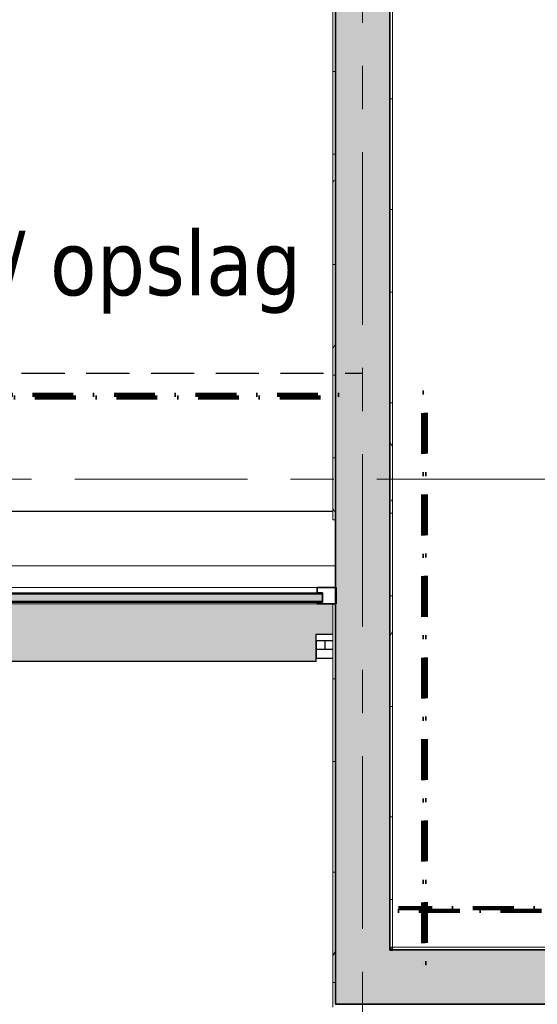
# Model space of a CAD drawing. Extents: x 3176 to 58266, y 1852 to 38199.
# Tile 93 of 256: x 30755 to 32659, y 17395 to 21019. Entities that reach past the tile are written whole.
import ezdxf

# ---------------------------------------------------------------- set-up
doc = ezdxf.new("R2010")
doc.units = 0
doc.header["$LTSCALE"] = 50
for name, pattern in [('HIDDEN2', [4.7625, 3.175, -1.5875]), ('Onderlegger 1e verdieping$0$brandscheiding 2', [6, 0, -1.5, 3, -1.5]), ('Onderlegger 1e verdieping$0$stramien', [22.225, 12.7, -3.175, 3.175, -3.175])]:
    doc.linetypes.add(name, pattern=pattern)
doc.layers.get('0').update_dxf_attribs({"linetype": 'CONTINUOUS'})
doc.layers.add('IWTEKST', color=2, linetype='CONTINUOUS')
for name, color, linetype, lineweight in [('Onderlegger 1e verdieping$0$A-AREA-IDEN', 8, 'CONTINUOUS', 18), ('Onderlegger 1e verdieping$0$A-FLOR-OTLN', 8, 'CONTINUOUS', 18), ('Onderlegger 1e verdieping$0$A-GENM', 8, 'CONTINUOUS', 18), ('Onderlegger 1e verdieping$0$A-GLAZ', 8, 'CONTINUOUS', 25), ('Onderlegger 1e verdieping$0$A-GLAZ-CWMG', 8, 'CONTINUOUS', 18), ('Onderlegger 1e verdieping$0$A-WALL', 8, 'CONTINUOUS', 25), ('Onderlegger 1e verdieping$0$A-WALL-MBNI', 8, 'CONTINUOUS', 25), ('Onderlegger 1e verdieping$0$A-WALL-PATT', 8, 'CONTINUOUS', 50), ('Onderlegger 1e verdieping$0$I-WALL', 8, 'CONTINUOUS', 25), ('Onderlegger 1e verdieping$0$S-GRID', 8, 'CONTINUOUS', 18)]:
    doc.layers.add(name, color=color, linetype=linetype, lineweight=lineweight)
doc.styles.add('Onderlegger 1e verdieping$0$Tahoma_1', font='TAHOMA.TTF', dxfattribs={"height": 238.040123})
pattern_1 = [(0, (0, 0), (406.4, 101.6), [33.528, -271.272, 33.528, -271.272, -1625.6]), (0, (0, 0), (406.4, 101.6), [-609.6, 33.528, -576.072, 33.528, -271.272, -711.2]), (0, (0, 0), (406.4, 101.6), [-1524, 33.528, -169.672, 33.528, -474.472]), (120, (152.4, 50.8), (-291.18818, 301.15272), [33.528, -271.272, 33.528, -271.272, -1625.6]), (120, (152.4, 50.8), (-291.18818, 301.15272), [-609.6, 33.528, -576.072, 33.528, -271.272, -711.2]), (120, (152.4, 50.8), (-291.18818, 301.15272), [-1524, 33.528, -169.672, 33.528, -474.472]), (240, (203.2, 254), (-115.21182, -402.75272), [33.528, -271.272, 33.528, -271.272, -1625.6]), (240, (203.2, 254), (-115.21182, -402.75272), [-609.6, 33.528, -576.072, 33.528, -271.272, -711.2]), (240, (203.2, 254), (-115.21182, -402.75272), [-1524, 33.528, -169.672, 33.528, -474.472])]

# ---------------------------------------------------------------- blocks, each defined once
blk = doc.blocks.new('Onderlegger 1e verdieping$0$Rectangular Mullion - 32_KA_jansen met glaslat 2 rechts-10148077-Plotview 1e Verdieping - schaal 1 op 100')
at = {"layer": 'Onderlegger 1e verdieping$0$A-GLAZ-CWMG', "lineweight": 35}
for p, q in [((-70, 17.5), (-70, 22.5)), ((-70, 22.5), (-50, 22.5)), ((-50, 17.5), (-70, 17.5)), ((-50, 22.5), (0, 22.5)), ((-50, -17.5), (-50, 17.5)), ((0, 22.5), (0, -37.5)), ((-70, -37.5), (-70, -17.5)), ((-70, -17.5), (-50, -17.5)), ((-50, -37.5), (-70, -37.5)), ((0, -37.5), (-50, -37.5))]:
    blk.add_line(p, q, dxfattribs=at)
blk = doc.blocks.new('Onderlegger 1e verdieping$0$65_KU_brandscheiding_v1 - 60m 2-3678352-Plotview 1e Verdieping - schaal 1 op 100')
at = {"layer": 'Onderlegger 1e verdieping$0$A-GENM', "linetype": 'Onderlegger 1e verdieping$0$brandscheiding 2', "lineweight": 100}
for p, q in [((2100, 100), (0, 100)), ((0, 100), (0, 90)), ((0, 90), (2100, 90)), ((2100, 90), (2100, 100))]:
    blk.add_line(p, q, dxfattribs=at)
blk = doc.blocks.new('Onderlegger 1e verdieping$0$65_KU_brandscheiding_v1 - 60m 2-3678303-Plotview 1e Verdieping - schaal 1 op 100')
at = {"layer": 'Onderlegger 1e verdieping$0$A-GENM', "linetype": 'Onderlegger 1e verdieping$0$brandscheiding 2', "lineweight": 100}
for p, q in [((5000, 100), (0, 100)), ((0, 100), (0, 90)), ((0, 90), (5000, 90))]:
    blk.add_line(p, q, dxfattribs=at)
blk = doc.blocks.new('Onderlegger 1e verdieping$0$System Panel - 31_3B_glas-10148087-Plotview 1e Verdieping - schaal 1 op 100')
at = {"layer": 'Onderlegger 1e verdieping$0$A-GLAZ', "lineweight": 18}
blk.add_hatch(color=256, dxfattribs=at).paths.add_polyline_path([(835.2, -12.5), (835.2, 12.5), (-835.2, 12.5), (-835.2, -12.5), (704.6, -12.5)], flags=0)
at = {"layer": 'Onderlegger 1e verdieping$0$A-GLAZ'}
for p, q in [((835.2, 12.5), (-835.2, 12.5)), ((-835.2, 12.5), (-835.2, -12.5)), ((835.2, -12.5), (835.2, 12.5)), ((-835.2, -12.5), (835.2, -12.5))]:
    blk.add_line(p, q, dxfattribs=at)
blk = doc.blocks.new('Onderlegger 1e verdieping$0$Rectangular Mullion - 32_KA_jansen met glaslat 1 links-7767568-Plotview 1e Verdieping - schaal 1 op 100')
at = {"layer": 'Onderlegger 1e verdieping$0$A-GLAZ-CWMG'}
for p, q in [((31849, 18929.2), (30218.6, 18929.2)), ((30218.6, 18904.2), (30218.6, 18909.2)), ((31849, 18909.2), (30218.6, 18909.2)), ((30218.6, 18874.2), (30218.6, 18879.2)), ((31849, 18909.2), (31849, 18904.2)), ((31849, 18879.2), (31849, 18874.2)), ((31849, 18874.2), (30218.6, 18874.2)), ((31849, 18869.2), (30218.6, 18869.2))]:
    blk.add_line(p, q, dxfattribs=at)
blk = doc.blocks.new('Onderlegger 1e verdieping$0$65_KU_brandscheiding_v1 - 60m 2-5941627-Plotview 1e Verdieping - schaal 1 op 100')
at = {"layer": 'Onderlegger 1e verdieping$0$A-GENM', "linetype": 'Onderlegger 1e verdieping$0$brandscheiding 2', "lineweight": 100}
for p, q in [((27300, 0), (0, 0)), ((0, 0), (0, -10)), ((0, -10), (27300, -10))]:
    blk.add_line(p, q, dxfattribs=at)
blk = doc.blocks.new('Onderlegger 1e verdieping$0$32_KA_dorpel eerste verdieping tussen publiekshal en kantoren - 32_KA_dorpel eerste verdieping tussen publiekshal en kantoren-10151164-Plotview 1e Verdieping - schaal 1 op 100')
at = {"layer": 'Onderlegger 1e verdieping$0$A-WALL-PATT', "lineweight": 25}
h = blk.add_hatch(color=256, dxfattribs=at)
h.paths.add_polyline_path([(31845.6, 18656.2), (31845.6, 18756.7), (31906.6, 18756.7), (31906.6, 18867.7), (31916.6, 18867.7), (31916.6, 18869.2), (10149, 18869.2), (10149, 18656.2), (31738.4, 18656.2)], flags=0)
h.paths.add_polyline_path([(28368.3, 18874.2), (28388.3, 18874.2), (28388.3, 18879.2), (28368.3, 18879.2)], flags=0)
h.paths.add_polyline_path([(31849, 18874.2), (31869, 18874.2), (31869, 18879.2), (31849, 18879.2), (31849, 18876.2)], flags=0)
h.paths.add_polyline_path([(30138.9, 18874.2), (30148.6, 18874.2), (30148.6, 18879.2), (30128.6, 18879.2), (30128.6, 18874.2)], flags=0)
h.paths.add_polyline_path([(30198.6, 18874.2), (30218.6, 18874.2), (30218.6, 18879.2), (30198.6, 18879.2)], flags=0)
h.paths.add_polyline_path([(26561.6, 18874.2), (26561.6, 18879.2), (26541.6, 18879.2), (26541.6, 18874.2)], flags=0)
h.paths.add_polyline_path([(28298.3, 18874.2), (28318.3, 18874.2), (28318.3, 18879.2), (28298.3, 18879.2)], flags=0)
h.paths.add_polyline_path([(26471.6, 18874.2), (26491.6, 18874.2), (26491.6, 18879.2), (26471.6, 18879.2)], flags=0)
h.paths.add_polyline_path([(24701.6, 18874.2), (24721.6, 18874.2), (24721.6, 18879.2), (24701.6, 18879.2)], flags=0)
h.paths.add_polyline_path([(22879.4, 18874.2), (22899.4, 18874.2), (22899.4, 18879.2), (22879.4, 18879.2)], flags=0)
h.paths.add_polyline_path([(24631.6, 18874.2), (24651.6, 18874.2), (24651.6, 18879.2), (24631.6, 18879.2)], flags=0)
h.paths.add_polyline_path([(19232.8, 18874.2), (19232.8, 18879.2), (19212.8, 18879.2), (19212.8, 18874.2)], flags=0)
h.paths.add_polyline_path([(21046.1, 18874.2), (21066.1, 18874.2), (21066.1, 18879.2), (21046.1, 18879.2)], flags=0)
h.paths.add_polyline_path([(22809.4, 18874.2), (22829.4, 18874.2), (22829.4, 18879.2), (22809.4, 18879.2)], flags=0)
h.paths.add_polyline_path([(20996.1, 18874.2), (20996.1, 18879.2), (20976.1, 18879.2), (20976.1, 18874.2)], flags=0)
h.paths.add_polyline_path([(17394.9, 18874.2), (17394.9, 18879.2), (17374.9, 18879.2), (17374.9, 18874.2)], flags=0)
h.paths.add_polyline_path([(19162.8, 18874.2), (19162.8, 18879.2), (19142.8, 18879.2), (19142.8, 18874.2)], flags=0)
h.paths.add_polyline_path([(15491.6, 18874.2), (15491.6, 18879.2), (15471.6, 18879.2), (15471.6, 18874.2)], flags=0)
h.paths.add_polyline_path([(13725.6, 18874.2), (13725.6, 18879.2), (13705.6, 18879.2), (13705.6, 18874.2)], flags=0)
h.paths.add_polyline_path([(15541.6, 18874.2), (15561.6, 18874.2), (15561.6, 18879.2), (15541.6, 18879.2)], flags=0)
h.paths.add_polyline_path([(17324.9, 18874.2), (17324.9, 18879.2), (17304.9, 18879.2), (17304.9, 18874.2)], flags=0)
h.paths.add_polyline_path([(11894.9, 18874.2), (11894.9, 18879.2), (11874.9, 18879.2), (11874.9, 18874.2)], flags=0)
h.paths.add_polyline_path([(13635.6, 18874.2), (13655.6, 18874.2), (13655.6, 18879.2), (13635.6, 18879.2)], flags=0)
h.paths.add_polyline_path([(10219, 18874.2), (10219, 18879.2), (10199, 18879.2), (10199, 18874.2)], flags=0)
h.paths.add_polyline_path([(11824.9, 18874.2), (11824.9, 18879.2), (11804.9, 18879.2), (11804.9, 18874.2)], flags=0)
h.paths.add_polyline_path([(31849, 18904.2), (31869, 18904.2), (31869, 18909.2), (31849, 18909.2)], flags=0)
h.paths.add_polyline_path([(30198.6, 18904.2), (30218.6, 18904.2), (30218.6, 18909.2), (30198.6, 18909.2)], flags=0)
h.paths.add_polyline_path([(28368.3, 18904.2), (28388.3, 18904.2), (28388.3, 18909.2), (28368.3, 18909.2)], flags=0)
h.paths.add_polyline_path([(30128.6, 18904.2), (30148.6, 18904.2), (30148.6, 18909.2), (30128.6, 18909.2)], flags=0)
h.paths.add_polyline_path([(26561.6, 18904.2), (26561.6, 18909.2), (26541.6, 18909.2), (26541.6, 18904.2)], flags=0)
h.paths.add_polyline_path([(24721.6, 18904.2), (24721.6, 18909.2), (24701.6, 18909.2), (24701.6, 18904.2)], flags=0)
h.paths.add_polyline_path([(26479.1, 18904.2), (26491.6, 18904.2), (26491.6, 18909.2), (26471.6, 18909.2), (26471.6, 18904.2)], flags=0)
h.paths.add_polyline_path([(28298.3, 18904.2), (28318.3, 18904.2), (28318.3, 18909.2), (28298.3, 18909.2)], flags=0)
h.paths.add_polyline_path([(24631.6, 18904.2), (24651.6, 18904.2), (24651.6, 18909.2), (24631.6, 18909.2)], flags=0)
h.paths.add_polyline_path([(22879.4, 18904.2), (22899.4, 18904.2), (22899.4, 18909.2), (22879.4, 18909.2)], flags=0)
h.paths.add_polyline_path([(22829.4, 18904.2), (22829.4, 18909.2), (22809.4, 18909.2), (22809.4, 18904.2), (22816.9, 18904.2)], flags=0)
h.paths.add_polyline_path([(20976.1, 18904.2), (20996.1, 18904.2), (20996.1, 18909.2), (20976.1, 18909.2)], flags=0)
h.paths.add_polyline_path([(21046.1, 18904.2), (21066.1, 18904.2), (21066.1, 18909.2), (21046.1, 18909.2)], flags=0)
h.paths.add_polyline_path([(19232.8, 18904.2), (19232.8, 18909.2), (19212.8, 18909.2), (19212.8, 18904.2)], flags=0)
h.paths.add_polyline_path([(19150.3, 18904.2), (19162.8, 18904.2), (19162.8, 18909.2), (19142.8, 18909.2), (19142.8, 18904.2)], flags=0)
h.paths.add_polyline_path([(17394.9, 18904.2), (17394.9, 18909.2), (17374.9, 18909.2), (17374.9, 18904.2)], flags=0)
h.paths.add_polyline_path([(15491.6, 18904.2), (15491.6, 18909.2), (15471.6, 18909.2), (15471.6, 18904.2), (15479.1, 18904.2)], flags=0)
h.paths.add_polyline_path([(15541.6, 18904.2), (15561.6, 18904.2), (15561.6, 18909.2), (15541.6, 18909.2)], flags=0)
h.paths.add_polyline_path([(17324.9, 18904.2), (17324.9, 18909.2), (17304.9, 18909.2), (17304.9, 18904.2), (17312.4, 18904.2)], flags=0)
h.paths.add_polyline_path([(13725.6, 18904.2), (13725.6, 18909.2), (13705.6, 18909.2), (13705.6, 18904.2)], flags=0)
h.paths.add_polyline_path([(13655.6, 18904.2), (13655.6, 18909.2), (13635.6, 18909.2), (13635.6, 18904.2), (13643.1, 18904.2)], flags=0)
h.paths.add_polyline_path([(11874.9, 18904.2), (11894.9, 18904.2), (11894.9, 18909.2), (11874.9, 18909.2)], flags=0)
h.paths.add_polyline_path([(10199, 18904.2), (10219, 18904.2), (10219, 18909.2), (10199, 18909.2)], flags=0)
h.paths.add_polyline_path([(11804.9, 18904.2), (11824.9, 18904.2), (11824.9, 18909.2), (11804.9, 18909.2)], flags=0)
at = {"layer": 'Onderlegger 1e verdieping$0$A-WALL-MBNI'}
for p, q in [((31845.6, 18656.2), (31845.6, 18756.7)), ((31845.6, 18756.7), (31906.6, 18756.7)), ((31845.6, 18656.2), (10149, 18656.2))]:
    blk.add_line(p, q, dxfattribs=at)
blk = doc.blocks.new('Onderlegger 1e verdieping$0$42_KA_massief houten lattenwand eerste verdieping - 42_KA_massief houten lattenwand zuid eerste verdieping-10790893-Plotview 1e Verdieping - schaal 1 op 100')
at = {"layer": 'Onderlegger 1e verdieping$0$A-WALL-PATT', "lineweight": 18}
h = blk.add_hatch(dxfattribs=at)
h.set_pattern_fill('FP_346', color=256, style=0, pattern_type=2)
h.set_pattern_definition([(270, (21066.6, 18814.7), (70, 4e-15), [])])
h.paths.add_polyline_path([(31879.4, 18701.2), (31879.4, 18733.2), (31845.6, 18733.2), (31845.6, 18701.2)], flags=0)
h = blk.add_hatch(dxfattribs=at)
h.set_pattern_fill('FP_345', color=256, style=0, pattern_type=2)
h.set_pattern_definition([(270, (21066.6, 18684.7), (70, 4e-15), [])])
h.paths.add_polyline_path([(31845.6, 18668.2), (31906.6, 18668.2), (31906.6, 18701.2), (31845.6, 18701.2)], flags=0)
at = {"layer": 'Onderlegger 1e verdieping$0$A-WALL-MBNI'}
for p, q in [((31906.6, 18701.2), (31845.6, 18701.2)), ((31879.4, 18701.2), (31879.4, 18733.2)), ((31906.6, 18668.2), (31845.6, 18668.2))]:
    blk.add_line(p, q, dxfattribs=at)
blk = doc.blocks.new('Onderlegger 1e verdieping$0$vensterbank tweede verdieping1 - vensterbank tweede verdieping-12034844-Plotview 1e Verdieping - schaal 1 op 100')
at = {"layer": 'Onderlegger 1e verdieping$0$A-GLAZ', "lineweight": 18}
for p, q in [((31906.6, 19208.2), (30293.3, 19208.2)), ((28395.9, 19008.2), (31916.6, 19008.2))]:
    blk.add_line(p, q, dxfattribs=at)
blk = doc.blocks.new('Onderlegger 1e verdieping')
at = {"layer": 'Onderlegger 1e verdieping$0$A-WALL-PATT', "lineweight": 25}
for points in [[(32116.6, 17395.2), (32116.6, 23781.2), (31916.6, 23781.2), (31916.6, 17395.2)], [(43716.6, 17395.2), (43716.6, 17595.2), (32116.6, 17595.2), (32116.6, 17395.2), (43468.1, 17395.2)]]:
    blk.add_hatch(color=256, dxfattribs=at).paths.add_polyline_path(points, flags=0)
at = {"layer": 'Onderlegger 1e verdieping$0$A-WALL-PATT', "lineweight": 18}
h = blk.add_hatch(dxfattribs=at)
h.set_pattern_fill('FP_80', color=256, style=0, pattern_type=2)
h.set_pattern_definition(pattern_1)
h.paths.add_polyline_path([(32126.6, 17593.2), (32126.6, 23791.2), (32116.6, 23791.2), (32116.6, 17593.2)], flags=0)
h = blk.add_hatch(dxfattribs=at)
h.set_pattern_fill('FP_80', color=256, style=0, pattern_type=2)
h.set_pattern_definition(pattern_1)
h.paths.add_polyline_path([(31916.6, 19178.2), (31916.6, 21106.2), (31906.6, 21106.2), (31906.6, 19178.2)], flags=0)
h = blk.add_hatch(dxfattribs=at)
h.set_pattern_fill('FP_80', color=256, style=0, pattern_type=2)
h.set_pattern_definition(pattern_1)
h.paths.add_polyline_path([(31916.6, 17384.9), (31916.6, 18867.7), (31906.6, 18867.7), (31906.6, 17384.9)], flags=0)
h = blk.add_hatch(dxfattribs=at)
h.set_pattern_fill('FP_80', color=256, style=0, pattern_type=2)
h.set_pattern_definition(pattern_1)
h.paths.add_polyline_path([(36536.9, 17595.2), (37356.2, 17595.2), (37356.2, 17605.2), (32121.6, 17605.2), (32121.6, 17595.2), (34404.3, 17595.2)], flags=0)
at = {"layer": 'Onderlegger 1e verdieping$0$A-FLOR-OTLN'}
blk.add_line((31906.6, 19210.2), (30283.6, 19210.2), dxfattribs=at)
at = {"layer": 'Onderlegger 1e verdieping$0$A-WALL', "lineweight": 35}
for p, q in [((31916.6, 23781.2), (31916.6, 17395.2)), ((32116.6, 17595.2), (32116.6, 23781.2)), ((37366.6, 17595.2), (32116.6, 17595.2)), ((31916.6, 17395.2), (32116.6, 17395.2)), ((32116.6, 17395.2), (43716.6, 17395.2))]:
    blk.add_line(p, q, dxfattribs=at)
at = {"layer": 'Onderlegger 1e verdieping$0$A-WALL'}
blk.add_line((31906.6, 18733.2), (31845.6, 18733.2), dxfattribs=at)
at = {"layer": 'Onderlegger 1e verdieping$0$I-WALL', "lineweight": 18}
for p, q in [((32116.6, 23791.2), (32116.6, 17593.2)), ((32126.6, 17593.2), (32126.6, 23791.2)), ((31916.6, 19178.2), (31916.6, 21206.2)), ((31906.6, 21106.2), (31906.6, 19178.2)), ((31906.6, 19178.2), (31916.6, 19178.2)), ((31906.6, 18867.7), (31906.6, 17384.9)), ((31916.6, 18867.7), (31906.6, 18867.7)), ((31916.6, 17394.9), (31916.6, 18867.7)), ((32116.6, 17593.2), (32126.6, 17593.2)), ((37356.2, 17605.2), (32121.6, 17605.2)), ((32121.6, 17605.2), (32121.6, 17595.2)), ((32121.6, 17595.2), (37366.2, 17595.2))]:
    blk.add_line(p, q, dxfattribs=at)
at = {"layer": 'Onderlegger 1e verdieping$0$S-GRID', "linetype": 'Onderlegger 1e verdieping$0$stramien'}
for p, q in [((32016.6, 37199.4), (32016.6, 16386.4)), ((3176.5, 19328.2), (55473.5, 19328.2))]:
    blk.add_line(p, q, dxfattribs=at)
at = {"layer": 'Onderlegger 1e verdieping$0$A-GENM', "linetype": 'Onderlegger 1e verdieping$0$brandscheiding 2', "lineweight": 100}
for name, p, rotation in [('Onderlegger 1e verdieping$0$65_KU_brandscheiding_v1 - 60m 2-3678352-Plotview 1e Verdieping - schaal 1 op 100', (32148.9, 19646), 269.9999999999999), ('Onderlegger 1e verdieping$0$65_KU_brandscheiding_v1 - 60m 2-5941627-Plotview 1e Verdieping - schaal 1 op 100', (31927.5, 19628.2), 180)]:
    blk.add_blockref(name, p, dxfattribs=dict(at, rotation=rotation))
blk.add_blockref('Onderlegger 1e verdieping$0$65_KU_brandscheiding_v1 - 60m 2-3678303-Plotview 1e Verdieping - schaal 1 op 100', (32148.9, 17648.8), dxfattribs=at)
at = {"layer": 'Onderlegger 1e verdieping$0$A-GLAZ'}
blk.add_blockref('Onderlegger 1e verdieping$0$vensterbank tweede verdieping1 - vensterbank tweede verdieping-12034844-Plotview 1e Verdieping - schaal 1 op 100', (0, 0), dxfattribs=at)
at = {"layer": 'Onderlegger 1e verdieping$0$A-GLAZ', "lineweight": 18}
blk.add_blockref('Onderlegger 1e verdieping$0$System Panel - 31_3B_glas-10148087-Plotview 1e Verdieping - schaal 1 op 100', (31033.8, 18891.7), dxfattribs=at)
at = {"layer": 'Onderlegger 1e verdieping$0$A-GLAZ-CWMG'}
blk.add_blockref('Onderlegger 1e verdieping$0$Rectangular Mullion - 32_KA_jansen met glaslat 1 links-7767568-Plotview 1e Verdieping - schaal 1 op 100', (0, 0), dxfattribs=at)
at = {"layer": 'Onderlegger 1e verdieping$0$A-GLAZ-CWMG', "extrusion": (0, 0, -1), "rotation": 180}
blk.add_blockref('Onderlegger 1e verdieping$0$Rectangular Mullion - 32_KA_jansen met glaslat 2 rechts-10148077-Plotview 1e Verdieping - schaal 1 op 100', (-31919, 18891.7), dxfattribs=at)
at = {"layer": 'Onderlegger 1e verdieping$0$A-WALL-MBNI'}
for name in ['Onderlegger 1e verdieping$0$32_KA_dorpel eerste verdieping tussen publiekshal en kantoren - 32_KA_dorpel eerste verdieping tussen publiekshal en kantoren-10151164-Plotview 1e Verdieping - schaal 1 op 100', 'Onderlegger 1e verdieping$0$42_KA_massief houten lattenwand eerste verdieping - 42_KA_massief houten lattenwand zuid eerste verdieping-10790893-Plotview 1e Verdieping - schaal 1 op 100']:
    blk.add_blockref(name, (0, 0), dxfattribs=at)
at = {"layer": 'Onderlegger 1e verdieping$0$A-AREA-IDEN', "insert": (30164.7, 20242.6), "char_height": 238.04, "width": 3993, "attachment_point": 2, "line_spacing_factor": 1.000232, "style": 'Onderlegger 1e verdieping$0$Tahoma_1'}
blk.add_mtext('Service ruimte / opslag\\P10 m²', dxfattribs=at)

msp = doc.modelspace()

# ---------------------------------------------------------------- linework, layer by layer
at = {"layer": 'IWTEKST', "linetype": 'HIDDEN2'}
msp.add_line((5044.6, 19718.2), (32016.6, 19718.2), dxfattribs=at)

# ---------------------------------------------------------------- block references
msp.add_blockref('Onderlegger 1e verdieping', (0, 0))

doc.saveas('drawing.dxf')
